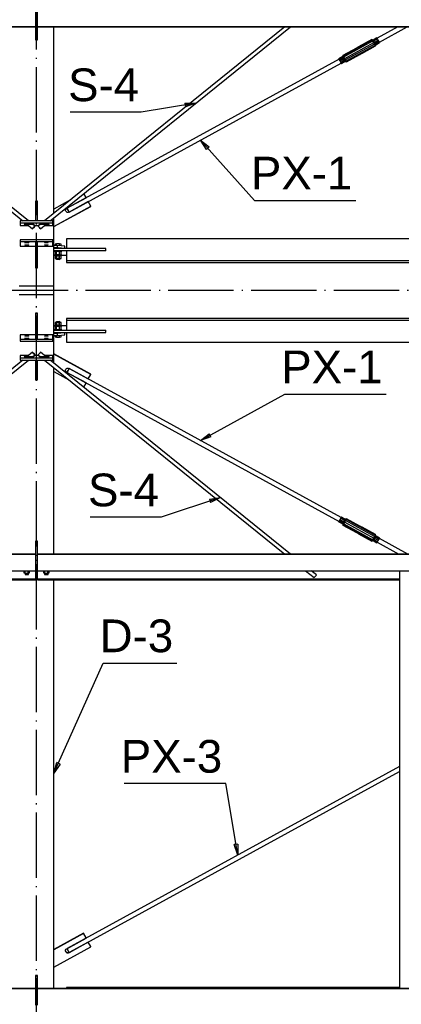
# Paper-space layout 'A0 Advance Steel' of a CAD drawing. Header units: millimetres. Extents: x -21 to 1320, y -7 to 928.
# Tile 18 of 134: x 325 to 360, y 581 to 671. Entities that reach past the tile are written whole.
import ezdxf

# ---------------------------------------------------------------- set-up
doc = ezdxf.new("R2010")
doc.units = ezdxf.units.MM
doc.linetypes.add('ACAD_ISO04W100', pattern=[30, 24, -3, 0, -3])
doc.layers.get('0').update_dxf_attribs({"linetype": 'CONTINUOUS'})
for name, color, linetype in [('AS_Belki', 145, 'CONTINUOUS'), ('AS_Blachy', 30, 'CONTINUOUS'), ('AS_Czesci specjalne', 31, 'CONTINUOUS'), ('AS_Siatki', 72, 'CONTINUOUS'), ('AS_Sruby', 9, 'CONTINUOUS')]:
    doc.layers.add(name, color=color, linetype=linetype)
doc.styles.add('Arial', font='arial.ttf', dxfattribs={"height": 150})

psp = doc.layouts.new('A0 Advance Steel')

# ---------------------------------------------------------------- linework, layer by layer
at = {"color": 0, "linetype": 'ByBlock', "lineweight": -2}
for p, q in [((339.692, 663.617), (340.706, 663.611)), ((339.692, 663.617), (339.745, 663.288)), ((340.706, 663.611), (339.745, 663.288)), ((341.668, 659.379), (341.125, 660.236)), ((341.125, 660.236), (341.916, 659.602)), ((341.668, 659.379), (341.916, 659.602)), ((341.125, 632.667), (341.921, 633.295)), ((342.082, 633.003), (341.921, 633.295)), ((342.082, 633.003), (341.125, 632.667)), ((341.946, 627.289), (342.947, 627.447)), ((341.946, 627.289), (342.051, 626.973)), ((342.947, 627.447), (342.051, 626.973)), ((327.663, 602.145), (327.92, 603.126)), ((328.224, 602.99), (327.663, 602.145)), ((328.224, 602.99), (327.92, 603.126)), ((344.551, 595.648), (344.222, 595.592)), ((344.554, 594.634), (344.222, 595.592)), ((344.551, 595.648), (344.554, 594.634))]:
    psp.add_line(p, q, dxfattribs=at)
at = {"color": 7}
for points in [[(340.706, 663.611), (335.67, 662.803), (329.148, 662.803)], [(341.125, 660.236), (346.073, 654.704), (355.391, 654.704)], [(341.125, 632.667), (348.857, 636.922), (358.174, 636.922)], [(342.947, 627.447), (337.501, 625.635), (330.98, 625.635)], [(327.663, 602.145), (332.186, 612.248), (338.939, 612.248)], [(344.554, 594.634), (343.439, 601.194), (334.122, 601.194)]]:
    psp.add_lwpolyline(points, dxfattribs=at)
at = {"layer": 'AS_Belki', "linetype": 'Continuous', "ltscale": 0.25}
for p, q in [((325.963, 672.902), (325.963, 670.644)), ((326.163, 670.644), (326.163, 672.902)), ((319.899, 670.644), (325.963, 670.644)), ((319.899, 670.609), (325.963, 670.609)), ((325.963, 670.644), (325.963, 670.609)), ((326.163, 670.644), (428.963, 670.644)), ((326.163, 670.609), (326.163, 670.644)), ((326.163, 670.609), (428.963, 670.609)), ((348.879, 670.609), (326.801, 652.815)), ((327.31, 652.815), (349.388, 670.609)), ((327.663, 653.509), (327.663, 670.609)), ((359.255, 670.609), (357.356, 669.57)), ((357.547, 669.22), (360.086, 670.609)), ((353.846, 667.65), (328.863, 653.982)), ((329.056, 653.632), (354.037, 667.3)), ((325.326, 652.815), (319.899, 657.188)), ((319.899, 656.778), (324.817, 652.815)), ((325.183, 652.519), (325.703, 652.1)), ((325.903, 652.349), (325.695, 652.516)), ((326.431, 652.516), (326.223, 652.349)), ((326.424, 652.1), (326.944, 652.519)), ((327.663, 646.832), (327.663, 653.099)), ((426.307, 651.178), (328.82, 651.178)), ((328.82, 651.178), (328.82, 650.282)), ((328.82, 650.082), (328.82, 649.186)), ((328.82, 649.186), (426.307, 649.186)), ((328.82, 649.186), (328.82, 649.011)), ((328.82, 649.011), (426.307, 649.011)), ((327.663, 646.832), (324.463, 646.832)), ((327.663, 646.032), (324.463, 646.032)), ((327.663, 639.765), (327.663, 646.032)), ((426.307, 643.853), (328.82, 643.853)), ((328.82, 643.853), (328.82, 643.679)), ((426.307, 643.679), (328.82, 643.679)), ((328.82, 643.679), (328.82, 642.782)), ((328.82, 642.583), (328.82, 641.687)), ((328.82, 641.687), (426.307, 641.687)), ((325.703, 640.764), (325.183, 640.345)), ((325.695, 640.348), (325.903, 640.516)), ((326.223, 640.516), (326.431, 640.348)), ((326.944, 640.345), (326.424, 640.764)), ((319.899, 635.676), (325.326, 640.05)), ((324.817, 640.05), (319.899, 636.086)), ((326.801, 640.05), (348.879, 622.256)), ((349.388, 622.256), (327.31, 640.05)), ((327.663, 622.256), (327.663, 639.355)), ((328.863, 638.921), (353.846, 625.253)), ((354.037, 625.603), (329.056, 639.271)), ((357.356, 623.333), (359.325, 622.256)), ((360.156, 622.256), (357.547, 623.683)), ((325.963, 622.256), (319.899, 622.256)), ((325.963, 622.221), (319.899, 622.221)), ((325.963, 622.256), (325.963, 622.221)), ((325.963, 622.221), (325.963, 619.962)), ((428.963, 622.256), (326.163, 622.256)), ((326.163, 622.221), (326.163, 622.256)), ((428.963, 622.221), (326.163, 622.221)), ((326.163, 620.726), (326.163, 622.221)), ((319.899, 620.726), (325.963, 620.726)), ((326.163, 620.726), (428.963, 620.726)), ((326.163, 619.962), (326.163, 620.726)), ((350.776, 620.726), (351.563, 620.092)), ((351.764, 620.341), (351.285, 620.726)), ((359.403, 620.726), (359.403, 582.408)), ((325.963, 619.962), (319.899, 619.962)), ((325.963, 619.932), (319.899, 619.932)), ((319.899, 619.882), (325.963, 619.882)), ((325.963, 619.962), (325.963, 619.932)), ((325.963, 619.932), (325.963, 619.882)), ((359.403, 619.962), (326.163, 619.962)), ((326.163, 619.932), (326.163, 619.962)), ((359.403, 619.932), (326.163, 619.932)), ((326.163, 619.882), (326.163, 619.932)), ((326.163, 619.882), (359.403, 619.882)), ((327.663, 582.408), (327.663, 619.882)), ((359.403, 602.758), (328.863, 586.05)), ((329.056, 585.701), (359.403, 602.304)), ((325.963, 582.408), (319.899, 582.408)), ((325.963, 582.373), (319.899, 582.373)), ((325.963, 582.408), (325.963, 582.373)), ((325.963, 582.373), (325.963, 580.879)), ((428.963, 582.408), (326.163, 582.408)), ((326.163, 582.373), (326.163, 582.408)), ((428.963, 582.373), (326.163, 582.373)), ((326.163, 580.879), (326.163, 582.373)), ((359.403, 582.488), (328.82, 582.488)), ((328.82, 582.488), (328.82, 582.408))]:
    psp.add_line(p, q, dxfattribs=at)
at = {"layer": 'AS_Belki', "linetype": 'Continuous', "ltscale": 0.25, "extrusion": (-0.876516, -0.479542, 0.041954)}
psp.add_circle((-415.688, 25.273, -601.866), 0.2, dxfattribs=at)
at = {"layer": 'AS_Belki', "linetype": 'Continuous', "ltscale": 0.25, "extrusion": (0.778581, -0.627525, 0.004981)}
psp.add_circle((712.268, 0.775, -155.623), 0.16, dxfattribs=at)
at = {"layer": 'AS_Belki', "linetype": 'Continuous', "ltscale": 0.25, "extrusion": (-0.778581, -0.627525, 0.004981)}
psp.add_circle((-303.037, 3.304, -663.356), 0.16, dxfattribs=at)
at = {"layer": 'AS_Belki', "linetype": 'Continuous', "ltscale": 0.25, "extrusion": (0.778581, 0.627525, 0.004981)}
psp.add_circle((294.344, -3.266, 655.682), 0.16, dxfattribs=at)
at = {"layer": 'AS_Belki', "linetype": 'Continuous', "ltscale": 0.25, "extrusion": (-0.778581, 0.627525, 0.004981)}
psp.add_circle((-703.575, -0.737, 147.948), 0.16, dxfattribs=at)
at = {"layer": 'AS_Belki', "linetype": 'Continuous', "ltscale": 0.25, "extrusion": (-0.876516, 0.479542, 0.041954)}
psp.add_circle((-718.56, -0.762, 18.135), 0.2, dxfattribs=at)
at = {"layer": 'AS_Belki', "linetype": 'Continuous', "ltscale": 0.25, "extrusion": (-0.778581, 0.627525, 0.004981)}
psp.add_arc((-703.575, -0.575, 115.403), 0.16, 356.17564, 176.17564, dxfattribs=at)
at = {"layer": 'AS_Belki', "linetype": 'Continuous', "ltscale": 0.25, "extrusion": (0.876516, 0.479542, 0.041954)}
psp.add_arc((356.092, -23.905, 569.29), 0.2, 4.38515, 184.38515, dxfattribs=at)
at = {"layer": 'AS_Blachy', "linetype": 'Continuous', "ltscale": 0.25}
for p, q in [((325.963, 671.213), (326.163, 671.213)), ((325.963, 670.609), (325.963, 669.487)), ((326.163, 669.487), (326.163, 670.609)), ((325.963, 669.487), (326.163, 669.487)), ((325.963, 669.487), (325.963, 669.435)), ((325.963, 669.435), (326.163, 669.435)), ((326.163, 669.435), (326.163, 669.487)), ((328.836, 654), (330.607, 654.969)), ((328.843, 653.983), (330.607, 654.948)), ((330.607, 654.969), (330.415, 655.317)), ((330.607, 654.948), (330.607, 654.969)), ((326.163, 654.633), (325.963, 654.633)), ((325.963, 654.633), (325.963, 653.415)), ((326.163, 653.415), (326.163, 654.633)), ((329.187, 654.738), (327.663, 653.904)), ((327.663, 652.313), (331.049, 654.165)), ((327.663, 652.292), (331.049, 654.144)), ((330.818, 654.584), (329.048, 653.616)), ((331.049, 654.165), (330.818, 654.584)), ((331.049, 654.144), (331.049, 654.165)), ((326.163, 653.415), (325.963, 653.415)), ((325.963, 653.415), (325.963, 652.815)), ((326.163, 652.815), (326.163, 653.415)), ((328.836, 653.979), (328.836, 654)), ((327.563, 652.815), (324.563, 652.815)), ((324.563, 652.815), (324.563, 652.615)), ((327.563, 652.615), (324.563, 652.615)), ((324.563, 652.615), (324.563, 652.389)), ((324.563, 652.389), (325.345, 652.389)), ((325.113, 652.519), (325.613, 652.519)), ((325.113, 652.519), (325.113, 652.485)), ((325.113, 652.485), (325.226, 652.485)), ((325.854, 652.389), (326.273, 652.389)), ((326.513, 652.519), (327.013, 652.519)), ((326.782, 652.389), (327.563, 652.389)), ((326.901, 652.485), (327.013, 652.485)), ((327.013, 652.519), (327.013, 652.485)), ((327.563, 652.615), (327.563, 652.815)), ((327.563, 652.389), (327.563, 652.615)), ((327.563, 651.09), (324.563, 651.09)), ((324.563, 651.09), (324.563, 650.891)), ((325.963, 650.891), (324.563, 650.891)), ((324.563, 650.891), (324.563, 650.507)), ((324.563, 650.507), (325.963, 650.507)), ((326.163, 650.891), (325.963, 650.891)), ((325.963, 650.891), (325.963, 650.293)), ((326.163, 650.293), (326.163, 650.891)), ((327.563, 650.891), (326.163, 650.891)), ((326.163, 650.507), (327.563, 650.507)), ((327.563, 650.891), (327.563, 651.09)), ((327.563, 650.507), (327.563, 650.891)), ((327.963, 650.557), (327.663, 650.557)), ((328.663, 650.496), (327.963, 650.557)), ((327.963, 650.557), (327.963, 650.357)), ((328.663, 650.296), (328.663, 650.496)), ((325.963, 650.293), (326.163, 650.293)), ((325.963, 650.293), (325.963, 648.567)), ((326.163, 648.567), (326.163, 650.293)), ((327.963, 650.357), (327.663, 650.357)), ((332.42, 650.282), (327.663, 650.282)), ((332.42, 650.082), (327.663, 650.082)), ((327.663, 649.681), (327.742, 649.681)), ((328.042, 650.351), (327.963, 650.357)), ((328.663, 650.296), (328.042, 650.351)), ((328.342, 649.681), (328.82, 649.681)), ((328.663, 650.282), (328.663, 650.296)), ((332.42, 650.082), (332.42, 650.282)), ((325.963, 648.567), (326.163, 648.567)), ((325.963, 648.567), (325.963, 648.515)), ((325.963, 648.515), (326.163, 648.515)), ((326.163, 648.515), (326.163, 648.567)), ((327.663, 646.432), (327.663, 646.832)), ((325.363, 646.432), (324.463, 646.432)), ((327.663, 646.432), (325.363, 646.432)), ((327.663, 646.032), (327.663, 646.432)), ((326.163, 644.35), (325.963, 644.35)), ((325.963, 644.35), (325.963, 644.298)), ((326.163, 644.298), (325.963, 644.298)), ((325.963, 644.298), (325.963, 642.572)), ((326.163, 644.298), (326.163, 644.35)), ((326.163, 642.572), (326.163, 644.298)), ((325.963, 642.358), (324.563, 642.358)), ((324.563, 642.358), (324.563, 641.974)), ((326.163, 642.572), (325.963, 642.572)), ((325.963, 642.572), (325.963, 641.974)), ((326.163, 641.974), (326.163, 642.572)), ((327.563, 642.358), (326.163, 642.358)), ((327.563, 642.262), (327.563, 642.358)), ((327.742, 643.183), (327.663, 643.183)), ((327.663, 642.782), (332.42, 642.782)), ((327.663, 642.583), (332.42, 642.583)), ((327.663, 642.507), (327.963, 642.507)), ((327.663, 642.308), (327.963, 642.308)), ((327.963, 642.507), (328.663, 642.568)), ((327.963, 642.507), (327.963, 642.308)), ((327.963, 642.308), (328.042, 642.315)), ((328.042, 642.315), (328.663, 642.369)), ((328.82, 643.183), (328.342, 643.183)), ((328.663, 642.568), (328.663, 642.583)), ((328.663, 642.369), (328.663, 642.568)), ((332.42, 642.583), (332.42, 642.782)), ((324.563, 641.974), (327.563, 641.974)), ((324.563, 641.974), (324.563, 641.775)), ((324.563, 641.775), (327.563, 641.775)), ((327.563, 642.044), (327.563, 642.262)), ((327.563, 641.974), (327.563, 642.044)), ((327.563, 641.775), (327.563, 641.974)), ((331.049, 638.759), (327.663, 640.611)), ((331.049, 638.738), (327.663, 640.59)), ((325.345, 640.476), (324.563, 640.476)), ((324.563, 640.476), (324.563, 640.249)), ((324.563, 640.249), (327.563, 640.249)), ((324.563, 640.249), (324.563, 640.05)), ((324.563, 640.05), (325.963, 640.05)), ((325.226, 640.38), (325.113, 640.38)), ((325.113, 640.38), (325.113, 640.345)), ((325.613, 640.345), (325.113, 640.345)), ((326.273, 640.476), (325.854, 640.476)), ((325.963, 640.05), (326.163, 640.05)), ((325.963, 640.05), (325.963, 639.449)), ((326.163, 640.05), (327.563, 640.05)), ((326.163, 639.449), (326.163, 640.05)), ((327.013, 640.345), (326.513, 640.345)), ((327.563, 640.476), (326.782, 640.476)), ((327.013, 640.38), (326.901, 640.38)), ((327.013, 640.38), (327.013, 640.345)), ((327.563, 640.249), (327.563, 640.476)), ((327.563, 640.05), (327.563, 640.249)), ((325.963, 639.449), (326.163, 639.449)), ((325.963, 639.449), (325.963, 638.232)), ((326.163, 638.232), (326.163, 639.449)), ((327.663, 638.999), (329.039, 638.246)), ((328.836, 638.903), (328.836, 638.924)), ((330.607, 637.934), (328.836, 638.903)), ((330.607, 637.955), (328.843, 638.92)), ((329.048, 639.287), (330.818, 638.319)), ((330.818, 638.319), (331.049, 638.738)), ((331.049, 638.738), (331.049, 638.759)), ((325.963, 638.232), (326.163, 638.232)), ((330.4, 637.56), (330.607, 637.934)), ((330.607, 637.934), (330.607, 637.955)), ((326.163, 623.43), (325.963, 623.43)), ((325.963, 623.43), (325.963, 623.378)), ((326.163, 623.378), (325.963, 623.378)), ((325.963, 623.378), (325.963, 622.256)), ((326.163, 623.378), (326.163, 623.43)), ((326.163, 622.256), (326.163, 623.378)), ((326.163, 621.652), (325.963, 621.652)), ((325.963, 621.054), (326.163, 621.054)), ((325.963, 620.855), (326.163, 620.855)), ((330.375, 587.456), (327.663, 585.972)), ((330.375, 587.435), (327.663, 585.951)), ((330.607, 587.037), (330.375, 587.456)), ((330.375, 587.456), (330.375, 587.435)), ((330.607, 587.016), (330.375, 587.435)), ((328.836, 586.047), (330.607, 587.016)), ((330.818, 586.653), (329.048, 585.684)), ((330.818, 586.632), (329.048, 585.663)), ((330.607, 587.016), (330.607, 587.037)), ((331.049, 586.233), (330.818, 586.653)), ((330.818, 586.653), (330.818, 586.632)), ((331.049, 586.213), (330.818, 586.632)), ((327.663, 584.36), (331.049, 586.213)), ((328.836, 586.047), (328.843, 586.051)), ((329.048, 585.663), (329.048, 585.684)), ((331.049, 586.213), (331.049, 586.233)), ((326.163, 583.582), (325.963, 583.582)), ((325.963, 583.582), (325.963, 583.53)), ((326.163, 583.53), (326.163, 583.582)), ((326.163, 583.53), (325.963, 583.53)), ((325.963, 583.53), (325.963, 582.408)), ((326.163, 582.408), (326.163, 583.53)), ((326.163, 581.804), (325.963, 581.804)), ((325.963, 581.206), (326.163, 581.206)), ((325.963, 581.007), (326.163, 581.007))]:
    psp.add_line(p, q, dxfattribs=at)
at = {"layer": 'AS_Blachy', "linetype": 'Continuous', "ltscale": 0.25, "extrusion": (-2.01318e-13, -0.996195, 0.087156)}
psp.add_circle((325.163, 56.723, -648.344), 0.18, dxfattribs=at)
at = {"layer": 'AS_Blachy', "linetype": 'Continuous', "ltscale": 0.25, "extrusion": (0, -0.996195, 0.087156)}
for centre in [(325.163, 56.704, -648.127), (326.963, 56.704, -648.127)]:
    psp.add_circle(centre, 0.18, dxfattribs=at)
at = {"layer": 'AS_Blachy', "linetype": 'Continuous', "ltscale": 0.25, "extrusion": (-1.00659e-13, -0.996195, 0.087156)}
psp.add_circle((326.963, 56.723, -648.344), 0.18, dxfattribs=at)
at = {"layer": 'AS_Blachy', "linetype": 'Continuous', "ltscale": 0.25, "extrusion": (-2.93171e-13, 0.996195, 0.087156)}
psp.add_circle((-325.163, -55.977, 639.818), 0.18, dxfattribs=at)
at = {"layer": 'AS_Blachy', "linetype": 'Continuous', "ltscale": 0.25, "extrusion": (0, 0.996195, 0.087156)}
psp.add_circle((-325.163, -55.958, 639.601), 0.18, dxfattribs=at)
at = {"layer": 'AS_Blachy', "linetype": 'Continuous', "ltscale": 0.25, "extrusion": (-4.02637e-13, 0.996195, 0.087156)}
psp.add_circle((-326.963, -55.977, 639.818), 0.18, dxfattribs=at)
at = {"layer": 'AS_Blachy', "linetype": 'Continuous', "ltscale": 0.25, "extrusion": (-6.12762e-13, 0.996195, 0.087156)}
psp.add_circle((-326.963, -55.958, 639.601), 0.18, dxfattribs=at)
at = {"layer": 'AS_Blachy', "linetype": 'Continuous', "ltscale": 0.25, "extrusion": (0, -0.087156, -0.996195)}
psp.add_arc((328.942, -651.32, -56.983), 0.22, 61.23006, 241.21964, dxfattribs=at)
at = {"layer": 'AS_Blachy', "linetype": 'Continuous', "ltscale": 0.25, "extrusion": (-1.64718e-13, -0.087156, -0.996195)}
psp.add_arc((328.942, -651.299, -56.981), 0.22, 182.78692, 241.21964, dxfattribs=at)
at = {"layer": 'AS_Blachy', "linetype": 'Continuous', "ltscale": 0.25, "extrusion": (4.52972e-13, 0.996195, -0.087156)}
psp.add_arc((-325.113, 56.869, 650.019), 0.2, 270, 90, dxfattribs=at)
at = {"layer": 'AS_Blachy', "linetype": 'Continuous', "ltscale": 0.25, "extrusion": (-2.01082e-13, 0.996195, -0.087156)}
psp.add_arc((-325.613, 56.869, 650.019), 0.2, 90, 232.53185, dxfattribs=at)
at = {"layer": 'AS_Blachy', "linetype": 'Continuous', "ltscale": 0.25, "extrusion": (1.89115e-13, 0.996195, -0.087156)}
psp.add_arc((-326.513, 56.869, 650.019), 0.2, 307.46815, 90, dxfattribs=at)
at = {"layer": 'AS_Blachy', "linetype": 'Continuous', "ltscale": 0.25, "extrusion": (-1.26034e-13, 0.996195, -0.087156)}
psp.add_arc((-327.013, 56.869, 650.019), 0.2, 90, 270, dxfattribs=at)
at = {"layer": 'AS_Blachy', "linetype": 'Continuous', "ltscale": 0.25, "extrusion": (0, -0.996195, -0.087156)}
for centre, end in [((325.113, -55.811, -637.926), 270), ((326.513, -55.811, -637.926), 232.53185)]:
    psp.add_arc(centre, 0.2, 90, end, dxfattribs=at)
at = {"layer": 'AS_Blachy', "linetype": 'Continuous', "ltscale": 0.25, "extrusion": (-1.34624e-14, -0.996195, -0.087156)}
for centre, start in [((325.613, -55.811, -637.926), 307.46815), ((327.013, -55.811, -637.926), 270)]:
    psp.add_arc(centre, 0.2, start, 90, dxfattribs=at)
at = {"layer": 'AS_Blachy', "linetype": 'Continuous', "ltscale": 0.25, "extrusion": (1.64718e-13, 0.087156, -0.996195)}
for centre, start, end in [((-328.942, 636.663, 55.701), 298.78036, 118.76994), ((-328.942, 583.647, 51.062), 241.23006, 357.21309)]:
    psp.add_arc(centre, 0.22, start, end, dxfattribs=at)
at = {"layer": 'AS_Blachy', "linetype": 'Continuous', "ltscale": 0.25, "extrusion": (8.23592e-14, 0.087156, -0.996195)}
psp.add_arc((-328.942, 636.684, 55.703), 0.22, 298.78036, 357.21308, dxfattribs=at)
at = {"layer": 'AS_Blachy', "linetype": 'Continuous', "ltscale": 0.25, "extrusion": (-2.47078e-13, 0.087156, -0.996195)}
psp.add_arc((-328.942, 583.626, 51.061), 0.22, 241.23006, 61.21964, dxfattribs=at)
at = {"layer": 'AS_Czesci specjalne', "linetype": 'Continuous', "ltscale": 0.25}
for p, q in [((354.22, 667.974), (356.885, 669.431)), ((355.542, 668.718), (356.885, 669.431)), ((355.58, 668.743), (356.885, 669.431)), ((355.61, 668.766), (356.863, 669.456)), ((356.885, 669.431), (355.61, 668.766)), ((356.863, 669.456), (355.63, 668.782)), ((356.885, 669.431), (356.863, 669.456)), ((356.966, 669.414), (356.863, 669.456)), ((356.944, 669.334), (356.885, 669.431)), ((356.885, 669.431), (356.983, 669.395)), ((357.326, 669.61), (356.966, 669.414)), ((356.966, 669.414), (356.983, 669.395)), ((356.983, 669.395), (357.342, 669.592)), ((356.983, 669.395), (357.027, 669.324)), ((357.027, 669.324), (357.386, 669.52)), ((357.087, 669.217), (357.446, 669.414)), ((357.342, 669.592), (357.326, 669.61)), ((357.386, 669.52), (357.342, 669.592)), ((357.446, 669.414), (357.386, 669.52)), ((357.506, 669.302), (357.446, 669.414)), ((354.199, 667.998), (355.462, 668.685)), ((355.435, 668.675), (354.199, 667.998)), ((354.22, 667.974), (355.542, 668.718)), ((354.22, 667.974), (355.499, 668.698)), ((354.22, 667.974), (355.462, 668.685)), ((354.28, 667.877), (356.944, 669.334)), ((354.361, 667.733), (357.025, 669.191)), ((357.107, 669.04), (354.442, 667.582)), ((357.166, 668.922), (354.501, 667.464)), ((355.462, 668.685), (355.435, 668.675)), ((355.499, 668.698), (355.462, 668.685)), ((355.542, 668.718), (355.499, 668.698)), ((355.58, 668.743), (355.542, 668.718)), ((355.61, 668.766), (355.58, 668.743)), ((355.63, 668.782), (355.61, 668.766)), ((357.166, 668.922), (355.845, 668.168)), ((355.887, 668.187), (357.166, 668.922)), ((355.924, 668.196), (357.166, 668.922)), ((357.188, 668.868), (355.924, 668.196)), ((357.188, 668.868), (355.951, 668.199)), ((355.951, 668.191), (357.188, 668.868)), ((357.188, 668.868), (355.961, 668.196)), ((357.025, 669.191), (356.944, 669.334)), ((356.944, 669.334), (357.027, 669.324)), ((357.025, 669.191), (357.087, 669.217)), ((357.107, 669.04), (357.025, 669.191)), ((357.027, 669.324), (357.087, 669.217)), ((357.087, 669.217), (357.147, 669.105)), ((357.147, 669.105), (357.107, 669.04)), ((357.166, 668.922), (357.107, 669.04)), ((357.506, 669.302), (357.147, 669.105)), ((357.191, 669.017), (357.147, 669.105)), ((357.191, 669.017), (357.166, 668.922)), ((357.188, 668.868), (357.166, 668.922)), ((357.188, 668.868), (357.207, 668.977)), ((357.55, 669.214), (357.191, 669.017)), ((357.207, 668.977), (357.191, 669.017)), ((357.207, 668.977), (357.566, 669.174)), ((357.55, 669.214), (357.506, 669.302)), ((357.566, 669.174), (357.55, 669.214)), ((354.179, 667.888), (353.82, 667.692)), ((353.82, 667.692), (353.836, 667.652)), ((353.836, 667.674), (353.82, 667.692)), ((353.836, 667.674), (354.195, 667.87)), ((353.88, 667.602), (353.836, 667.674)), ((353.836, 667.652), (353.839, 667.646)), ((353.843, 667.648), (353.839, 667.657)), ((353.839, 667.657), (353.853, 667.642)), ((353.853, 667.642), (353.89, 667.581)), ((353.88, 667.602), (354.239, 667.798)), ((353.94, 667.496), (353.88, 667.602)), ((353.89, 667.581), (353.94, 667.492)), ((353.94, 667.496), (354.299, 667.692)), ((354.359, 667.58), (354, 667.384)), ((354.199, 667.998), (354.179, 667.888)), ((354.195, 667.87), (354.179, 667.888)), ((354.195, 667.87), (354.22, 667.974)), ((354.239, 667.798), (354.195, 667.87)), ((354.199, 667.998), (354.22, 667.974)), ((354.28, 667.877), (354.22, 667.974)), ((354.239, 667.798), (354.28, 667.877)), ((354.299, 667.692), (354.239, 667.798)), ((354.361, 667.733), (354.28, 667.877)), ((354.299, 667.692), (354.361, 667.733)), ((354.359, 667.58), (354.299, 667.692)), ((354.442, 667.582), (354.359, 667.58)), ((354.403, 667.493), (354.359, 667.58)), ((354.442, 667.582), (354.361, 667.733)), ((354.501, 667.464), (354.442, 667.582)), ((355.845, 668.168), (354.501, 667.464)), ((355.806, 668.143), (354.501, 667.464)), ((355.776, 668.115), (354.501, 667.464)), ((355.776, 668.115), (354.523, 667.41)), ((355.757, 668.092), (354.523, 667.41)), ((354.523, 667.41), (355.757, 668.084)), ((355.75, 668.081), (354.523, 667.41)), ((355.75, 668.081), (355.757, 668.092)), ((355.75, 668.081), (355.757, 668.084)), ((355.757, 668.084), (355.754, 668.089)), ((355.754, 668.088), (355.757, 668.084)), ((355.757, 668.092), (355.776, 668.115)), ((355.757, 668.084), (355.776, 668.1)), ((355.77, 668.108), (355.776, 668.1)), ((355.776, 668.1), (355.771, 668.109)), ((355.776, 668.115), (355.806, 668.143)), ((355.776, 668.1), (355.806, 668.123)), ((355.796, 668.133), (355.806, 668.123)), ((355.806, 668.123), (355.799, 668.136)), ((355.806, 668.123), (355.803, 668.14)), ((355.806, 668.143), (355.845, 668.168)), ((355.806, 668.123), (355.845, 668.148)), ((355.845, 668.148), (355.836, 668.163)), ((355.845, 668.168), (355.887, 668.187)), ((355.845, 668.148), (355.887, 668.168)), ((355.887, 668.168), (355.873, 668.181)), ((355.887, 668.168), (355.878, 668.183)), ((355.887, 668.187), (355.924, 668.196)), ((355.887, 668.168), (355.924, 668.182)), ((355.913, 668.193), (355.924, 668.182)), ((355.924, 668.182), (355.917, 668.195)), ((355.92, 668.195), (355.924, 668.182)), ((355.924, 668.196), (355.951, 668.199)), ((355.924, 668.182), (355.951, 668.191)), ((355.947, 668.198), (355.951, 668.191)), ((355.951, 668.191), (355.947, 668.198)), ((355.951, 668.199), (355.961, 668.196)), ((355.951, 668.191), (355.961, 668.196)), ((354, 667.384), (353.94, 667.496)), ((353.94, 667.492), (353.991, 667.398)), ((353.991, 667.398), (354.028, 667.324)), ((354.044, 667.296), (354, 667.384)), ((354.028, 667.324), (354.041, 667.291)), ((354.031, 667.296), (354.044, 667.274)), ((354.041, 667.291), (354.034, 667.298)), ((354.403, 667.493), (354.044, 667.296)), ((354.06, 667.256), (354.044, 667.296)), ((354.044, 667.274), (354.06, 667.256)), ((354.06, 667.256), (354.42, 667.453)), ((354.42, 667.453), (354.403, 667.493)), ((354.501, 667.464), (354.403, 667.493)), ((354.42, 667.453), (354.523, 667.41)), ((354.523, 667.41), (354.501, 667.464)), ((353.836, 625.251), (353.82, 625.211)), ((353.82, 625.211), (353.836, 625.229)), ((353.82, 625.211), (354.179, 625.015)), ((353.836, 625.229), (353.88, 625.301)), ((353.839, 625.257), (353.836, 625.251)), ((353.836, 625.229), (354.195, 625.033)), ((353.853, 625.261), (353.839, 625.246)), ((353.839, 625.246), (353.843, 625.255)), ((353.89, 625.322), (353.853, 625.261)), ((353.88, 625.301), (353.94, 625.407)), ((353.88, 625.301), (354.239, 625.105)), ((353.94, 625.411), (353.89, 625.322)), ((354, 625.519), (353.94, 625.407)), ((353.991, 625.505), (353.94, 625.411)), ((353.94, 625.407), (354.299, 625.211)), ((354.028, 625.579), (353.991, 625.505)), ((354.044, 625.607), (354, 625.519)), ((354.359, 625.323), (354, 625.519)), ((354.041, 625.612), (354.028, 625.579)), ((354.044, 625.629), (354.031, 625.607)), ((354.034, 625.605), (354.041, 625.612)), ((354.06, 625.647), (354.044, 625.629)), ((354.044, 625.607), (354.06, 625.647)), ((354.403, 625.41), (354.044, 625.607)), ((354.42, 625.45), (354.06, 625.647)), ((354.239, 625.105), (354.299, 625.211)), ((354.28, 625.026), (354.361, 625.17)), ((354.299, 625.211), (354.359, 625.323)), ((354.299, 625.211), (354.361, 625.17)), ((354.359, 625.323), (354.403, 625.41)), ((354.442, 625.321), (354.359, 625.323)), ((354.361, 625.17), (354.442, 625.321)), ((354.361, 625.17), (357.025, 623.712)), ((354.403, 625.41), (354.42, 625.45)), ((354.501, 625.439), (354.403, 625.41)), ((354.523, 625.493), (354.42, 625.45)), ((354.442, 625.321), (354.501, 625.439)), ((357.107, 623.863), (354.442, 625.321)), ((354.501, 625.439), (354.523, 625.493)), ((354.501, 625.439), (357.166, 623.981)), ((354.501, 625.439), (355.845, 624.735)), ((354.501, 625.439), (355.806, 624.76)), ((355.776, 624.788), (354.501, 625.439)), ((354.523, 625.493), (355.776, 624.788)), ((355.757, 624.811), (354.523, 625.493)), ((355.757, 624.819), (354.523, 625.493)), ((355.75, 624.822), (354.523, 625.493)), ((354.179, 625.015), (354.195, 625.033)), ((354.179, 625.015), (354.199, 624.905)), ((354.195, 625.033), (354.239, 625.105)), ((354.195, 625.033), (354.22, 624.929)), ((354.22, 624.929), (354.199, 624.905)), ((354.199, 624.905), (355.435, 624.228)), ((355.462, 624.219), (354.199, 624.905)), ((354.28, 625.026), (354.22, 624.929)), ((354.22, 624.929), (355.462, 624.219)), ((354.22, 624.929), (355.499, 624.205)), ((355.542, 624.185), (354.22, 624.929)), ((356.885, 623.472), (354.22, 624.929)), ((354.239, 625.105), (354.28, 625.026)), ((354.28, 625.026), (356.944, 623.569)), ((355.435, 624.228), (355.462, 624.219)), ((355.462, 624.219), (355.499, 624.205)), ((355.757, 624.811), (355.75, 624.822)), ((355.757, 624.819), (355.75, 624.822)), ((355.757, 624.819), (355.754, 624.815)), ((355.754, 624.815), (355.757, 624.819)), ((355.776, 624.803), (355.757, 624.819)), ((355.776, 624.788), (355.757, 624.811)), ((355.77, 624.795), (355.776, 624.803)), ((355.771, 624.794), (355.776, 624.803)), ((355.773, 624.792), (355.776, 624.803)), ((355.806, 624.78), (355.776, 624.803)), ((355.806, 624.76), (355.776, 624.788)), ((355.799, 624.767), (355.806, 624.78)), ((355.803, 624.763), (355.806, 624.78)), ((355.845, 624.755), (355.806, 624.78)), ((355.845, 624.735), (355.806, 624.76)), ((355.836, 624.74), (355.845, 624.755)), ((355.887, 624.735), (355.845, 624.755)), ((357.166, 623.981), (355.845, 624.735)), ((355.887, 624.716), (355.845, 624.735)), ((355.873, 624.722), (355.887, 624.735)), ((355.887, 624.735), (355.878, 624.72)), ((355.887, 624.735), (355.883, 624.718)), ((355.924, 624.722), (355.887, 624.735)), ((357.166, 623.981), (355.887, 624.716)), ((355.924, 624.707), (355.887, 624.716)), ((355.924, 624.722), (355.917, 624.709)), ((355.92, 624.708), (355.924, 624.722)), ((355.951, 624.712), (355.924, 624.722)), ((357.166, 623.981), (355.924, 624.707)), ((355.924, 624.707), (357.188, 624.035)), ((355.951, 624.704), (355.924, 624.707)), ((355.951, 624.712), (355.947, 624.705)), ((355.951, 624.712), (355.947, 624.705)), ((355.961, 624.707), (355.951, 624.712)), ((357.188, 624.035), (355.951, 624.712)), ((355.961, 624.707), (355.951, 624.704)), ((355.951, 624.704), (357.188, 624.035)), ((357.188, 624.035), (355.961, 624.707)), ((355.499, 624.205), (355.542, 624.185)), ((355.542, 624.185), (355.58, 624.16)), ((355.542, 624.185), (356.885, 623.472)), ((355.58, 624.16), (355.61, 624.137)), ((355.58, 624.16), (356.885, 623.472)), ((355.61, 624.137), (355.63, 624.121)), ((356.863, 623.447), (355.61, 624.137)), ((355.61, 624.137), (356.885, 623.472)), ((355.63, 624.121), (356.863, 623.447)), ((356.863, 623.447), (356.966, 623.489)), ((356.863, 623.447), (356.885, 623.472)), ((356.885, 623.472), (356.944, 623.569)), ((356.885, 623.472), (356.983, 623.508)), ((356.944, 623.569), (357.025, 623.712)), ((356.944, 623.569), (357.027, 623.58)), ((356.983, 623.508), (356.966, 623.489)), ((356.966, 623.489), (357.326, 623.293)), ((357.027, 623.58), (356.983, 623.508)), ((356.983, 623.508), (357.342, 623.311)), ((357.025, 623.712), (357.107, 623.863)), ((357.087, 623.686), (357.025, 623.712)), ((357.087, 623.686), (357.027, 623.58)), ((357.027, 623.58), (357.386, 623.383)), ((357.087, 623.686), (357.147, 623.798)), ((357.446, 623.489), (357.087, 623.686)), ((357.107, 623.863), (357.166, 623.981)), ((357.147, 623.798), (357.107, 623.863)), ((357.147, 623.798), (357.191, 623.886)), ((357.506, 623.601), (357.147, 623.798)), ((357.166, 623.981), (357.188, 624.035)), ((357.191, 623.886), (357.166, 623.981)), ((357.207, 623.926), (357.188, 624.035)), ((357.191, 623.886), (357.207, 623.926)), ((357.55, 623.689), (357.191, 623.886)), ((357.566, 623.729), (357.207, 623.926)), ((357.342, 623.311), (357.386, 623.383)), ((357.386, 623.383), (357.446, 623.489)), ((357.446, 623.489), (357.506, 623.601)), ((357.506, 623.601), (357.55, 623.689)), ((357.55, 623.689), (357.566, 623.729)), ((357.326, 623.293), (357.342, 623.311))]:
    psp.add_line(p, q, dxfattribs=at)
at = {"layer": 'AS_Siatki', "color": 20, "linetype": 'ACAD_ISO04W100', "ltscale": 0.25}
for p, q in [((326.063, 501.332), (326.063, 791.532)), ((602.563, 646.432), (27.563, 646.432))]:
    psp.add_line(p, q, dxfattribs=at)
at = {"layer": 'AS_Sruby', "linetype": 'Continuous', "ltscale": 0.25}
for p, q in [((327.908, 650.716), (327.774, 650.696)), ((327.774, 650.696), (327.774, 650.557)), ((328.175, 650.716), (327.908, 650.716)), ((327.908, 650.557), (327.908, 650.716)), ((328.309, 650.696), (328.175, 650.716)), ((328.175, 650.538), (328.175, 650.716)), ((328.309, 650.526), (328.309, 650.696)), ((327.742, 650.039), (327.742, 649.979)), ((327.742, 649.725), (327.742, 649.665)), ((327.908, 649.999), (327.774, 649.979)), ((327.774, 649.979), (327.774, 649.684)), ((327.774, 649.684), (327.908, 649.704)), ((327.774, 649.684), (327.882, 649.668)), ((327.837, 649.675), (327.774, 649.665)), ((327.774, 649.665), (327.774, 649.37)), ((327.882, 649.684), (327.882, 649.6)), ((328.175, 649.999), (327.908, 649.999)), ((327.908, 649.704), (327.908, 649.999)), ((327.908, 649.704), (328.175, 649.704)), ((327.908, 649.391), (327.908, 649.593)), ((328.309, 649.979), (328.175, 649.999)), ((328.175, 649.704), (328.175, 649.999)), ((328.175, 649.704), (328.309, 649.684)), ((328.175, 649.391), (328.175, 649.593)), ((328.202, 649.668), (328.309, 649.684)), ((328.202, 649.6), (328.202, 649.684)), ((328.309, 649.665), (328.247, 649.675)), ((328.309, 649.684), (328.309, 649.979)), ((328.309, 649.37), (328.309, 649.665)), ((328.342, 649.979), (328.342, 650.039)), ((328.342, 649.665), (328.342, 649.725)), ((327.774, 649.37), (327.908, 649.391)), ((327.774, 649.37), (327.882, 649.354)), ((327.882, 649.37), (327.882, 649.287)), ((327.908, 649.391), (328.175, 649.391)), ((328.175, 649.391), (328.309, 649.37)), ((328.202, 649.354), (328.309, 649.37)), ((328.202, 649.287), (328.202, 649.37)), ((327.742, 643.2), (327.742, 643.14)), ((327.882, 643.511), (327.774, 643.494)), ((327.908, 643.474), (327.774, 643.494)), ((327.774, 643.494), (327.774, 643.2)), ((327.774, 643.2), (327.837, 643.19)), ((327.882, 643.197), (327.774, 643.181)), ((327.882, 643.578), (327.882, 643.494)), ((327.882, 643.264), (327.882, 643.181)), ((328.175, 643.474), (327.908, 643.474)), ((327.908, 643.271), (327.908, 643.474)), ((328.309, 643.494), (328.175, 643.474)), ((328.175, 643.271), (328.175, 643.474)), ((328.202, 643.494), (328.202, 643.578)), ((328.309, 643.494), (328.202, 643.511)), ((328.202, 643.181), (328.202, 643.264)), ((328.309, 643.181), (328.202, 643.197)), ((328.247, 643.19), (328.309, 643.2)), ((328.309, 643.2), (328.309, 643.494)), ((328.342, 643.14), (328.342, 643.2)), ((327.742, 642.886), (327.742, 642.826)), ((327.908, 643.16), (327.774, 643.181)), ((327.774, 643.181), (327.774, 642.886)), ((327.774, 642.886), (327.908, 642.866)), ((327.774, 642.308), (327.774, 642.168)), ((328.175, 643.16), (327.908, 643.16)), ((327.908, 642.866), (327.908, 643.16)), ((327.908, 642.866), (328.175, 642.866)), ((327.908, 642.148), (327.908, 642.308)), ((328.309, 643.181), (328.175, 643.16)), ((328.175, 642.866), (328.175, 643.16)), ((328.175, 642.866), (328.309, 642.886)), ((328.175, 642.148), (328.175, 642.327)), ((328.309, 642.886), (328.309, 643.181)), ((328.309, 642.168), (328.309, 642.338)), ((328.342, 642.826), (328.342, 642.886)), ((327.774, 642.168), (327.908, 642.148)), ((327.908, 642.148), (328.175, 642.148)), ((328.175, 642.148), (328.309, 642.168)), ((324.896, 620.726), (324.896, 620.52)), ((325.03, 620.5), (325.03, 620.726)), ((325.297, 620.5), (325.297, 620.726)), ((325.431, 620.52), (325.431, 620.726)), ((326.696, 620.726), (326.696, 620.52)), ((326.83, 620.5), (326.83, 620.726)), ((327.097, 620.5), (327.097, 620.726)), ((327.231, 620.52), (327.231, 620.726)), ((324.896, 620.52), (325.03, 620.5)), ((325.003, 620.504), (325.003, 620.386)), ((325.03, 620.5), (325.297, 620.5)), ((325.297, 620.5), (325.431, 620.52)), ((325.323, 620.386), (325.323, 620.504)), ((326.696, 620.52), (326.83, 620.5)), ((326.803, 620.504), (326.803, 620.386)), ((326.83, 620.5), (327.097, 620.5)), ((327.097, 620.5), (327.231, 620.52)), ((327.123, 620.386), (327.123, 620.504))]:
    psp.add_line(p, q, dxfattribs=at)
at = {"layer": 'AS_Sruby', "linetype": 'Continuous', "ltscale": 0.25, "extrusion": (0, -0.996195, 0.087156)}
psp.add_circle((328.042, 56.616, -647.128), 0.16, dxfattribs=at)
at = {"layer": 'AS_Sruby', "linetype": 'Continuous', "ltscale": 0.25, "extrusion": (-1.13254e-13, -0.996195, 0.087156)}
psp.add_circle((328.042, 56.589, -646.816), 0.16, dxfattribs=at)
at = {"layer": 'AS_Sruby', "linetype": 'Continuous', "ltscale": 0.25, "extrusion": (0, 0.996195, 0.087156)}
for centre in [(-328.042, -56.092, 641.129), (-328.042, -56.064, 640.816)]:
    psp.add_circle(centre, 0.16, dxfattribs=at)
at = {"layer": 'AS_Sruby', "linetype": 'Continuous', "ltscale": 0.25, "extrusion": (-6.04023e-14, -0.996195, 0.087156)}
psp.add_arc((328.042, 56.649, -647.506), 0.3, 333.58338, 206.41657, dxfattribs=at)
at = {"layer": 'AS_Sruby', "linetype": 'Continuous', "ltscale": 0.25, "extrusion": (0, -0.996195, 0.087156)}
for centre, start, end in [((328.042, 56.622, -647.193), 144.34011, 206.41657), ((328.042, 56.655, -647.565), 0, 180), ((328.042, 56.627, -647.253), 153.58343, 180), ((328.042, 56.622, -647.193), 333.58338, 35.65988), ((328.042, 56.627, -647.253), 0, 26.41662)]:
    psp.add_arc(centre, 0.3, start, end, dxfattribs=at)
at = {"layer": 'AS_Sruby', "linetype": 'Continuous', "ltscale": 0.25, "extrusion": (1.13254e-13, -0.996195, 0.087156)}
psp.add_arc((328.042, 56.624, -647.212), 0.16, 0, 180, dxfattribs=at)
at = {"layer": 'AS_Sruby', "linetype": 'Continuous', "ltscale": 0.25, "extrusion": (3.39763e-13, -0.996195, 0.087156)}
psp.add_arc((328.042, 56.596, -646.899), 0.16, 0, 180, dxfattribs=at)
at = {"layer": 'AS_Sruby', "linetype": 'Continuous', "ltscale": 0.25, "extrusion": (0, 0.996195, 0.087156)}
for centre, radius, start, end in [((-328.042, -56.059, 640.752), 0.3, 333.58343, 35.65989), ((-328.042, -56.084, 641.046), 0.16, 0, 180), ((-328.042, -56.059, 640.752), 0.3, 144.34012, 206.41662), ((-328.042, -56.057, 640.733), 0.16, 0, 180), ((-325.163, -54.07, 618.026), 0.16, 0, 180)]:
    psp.add_arc(centre, radius, start, end, dxfattribs=at)
at = {"layer": 'AS_Sruby', "linetype": 'Continuous', "ltscale": 0.25, "extrusion": (-6.04023e-14, 0.996195, 0.087156)}
psp.add_arc((-328.042, -56.031, 640.439), 0.3, 333.58343, 206.41662, dxfattribs=at)
at = {"layer": 'AS_Sruby', "linetype": 'Continuous', "ltscale": 0.25, "extrusion": (-1.26089e-13, 0.996195, 0.087156)}
for start, end in [(0, 26.41657), (153.58338, 180)]:
    psp.add_arc((-328.042, -56.053, 640.692), 0.3, start, end, dxfattribs=at)
at = {"layer": 'AS_Sruby', "linetype": 'Continuous', "ltscale": 0.25, "extrusion": (-1.86491e-13, 0.996195, 0.087156)}
psp.add_arc((-328.042, -56.026, 640.38), 0.3, 0, 180, dxfattribs=at)
at = {"layer": 'AS_Sruby', "linetype": 'Continuous', "ltscale": 0.25, "extrusion": (1.13254e-13, 0.996195, 0.087156)}
psp.add_arc((-326.963, -54.07, 618.026), 0.16, 0, 180, dxfattribs=at)

# ---------------------------------------------------------------- texts
at = {"color": 7, "style": 'Arial'}
for s, p in [('S-4', (328.959, 663.803)), ('PX-1', (345.75, 655.704)), ('PX-1', (348.534, 637.922)), ('S-4', (330.791, 626.635)), ('D-3', (331.863, 613.248)), ('PX-3', (333.799, 602.194))]:
    psp.add_text(s, height=3, dxfattribs=at).set_placement(p)

doc.saveas('drawing.dxf')
